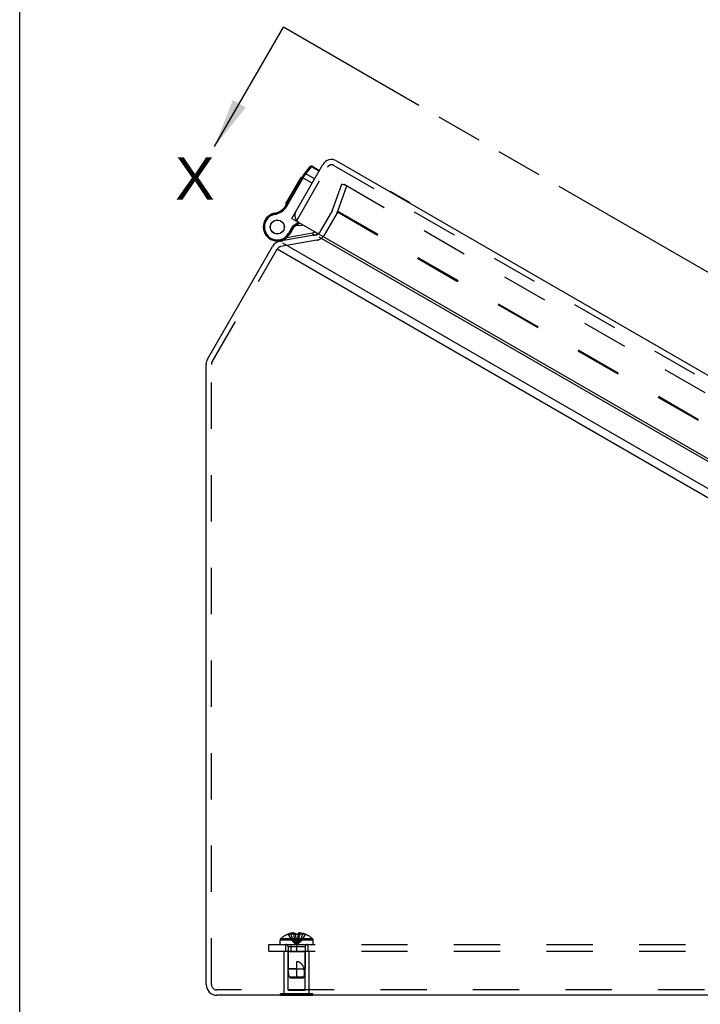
# Model space of a CAD drawing. Header units: inches. Extents: x 0 to 94.4, y 0 to 61.1.
# Tile 3 of 112: x 0 to 7.6, y 27.7 to 38.8. Entities that reach past the tile are written whole.
import ezdxf

# ---------------------------------------------------------------- set-up
doc = ezdxf.new("R2010")
doc.units = ezdxf.units.IN
doc.header["$LTSCALE"] = 5.194444
doc.header["$MEASUREMENT"] = 0
doc.linetypes.add('HIDDEN', pattern=[0.2, 0.1, -0.1])
doc.linetypes.add('PHANTOM', pattern=[0.8, 0.45, -0.05, 0.1, -0.05, 0.1, -0.05])
doc.layers.get('0').update_dxf_attribs({"linetype": 'CONTINUOUS'})
for name, color, linetype in [('DEFAULT_2', 8, 'HIDDEN'), ('DOOR_ASSEMBLY', 7, 'CONTINUOUS'), ('SUBPANEL', 7, 'CONTINUOUS')]:
    doc.layers.add(name, color=color, linetype=linetype)
doc.styles.get("Standard").update_dxf_attribs({"font": 'arial.ttf'})
doc.dimstyles.get("Standard").update_dxf_attribs({"dimtxt": 0.472222, "dimasz": 0.555556, "dimexe": 0.09, "dimexo": 0.07, "dimgap": 0.09, "dimtad": 0, "dimtih": 1, "dimtoh": 1, "dimdec": 3, "dimzin": 4, "dimdsep": 46, "dimtxsty": 'Standard', "dimblk": '_FILLED', "dimblk1": '_FILLED', "dimblk2": '_FILLED', "dimcen": 0.09, "dimadec": 3, "dimazin": 1, "dimtp": 0.001, "dimtm": 0.001, "dimtfac": 1, "dimtdec": 3, "dimtofl": 0, "dimtmove": 0, "dimatfit": 3, "dimldrblk": '_FILLED', "dimfxl": 0, "dimtolj": 1, "dimtzin": 4, "dimarcsym": 0})

# ---------------------------------------------------------------- blocks, each defined once
blk = doc.blocks.new('_FILLED')
at = {"color": 0, "linetype": 'ByBlock'}
blk.add_solid([(0, 0), (-1, 0.2), (-1, -0.2)], dxfattribs=at)
blk = doc.blocks.new('XSEC_FILLED')
at = {"color": 0, "linetype": 'ByBlock'}
blk.add_solid([(0, 0), (-1, 0.15), (-1, -0.15)], dxfattribs=at)

msp = doc.modelspace()

# ---------------------------------------------------------------- linework, layer by layer
at = {"color": 7, "linetype": 'Continuous'}
for p, q in [((0, 0), (0, 61.1111)), ((2.9284, 27.8163), (2.9284, 27.8203)), ((3.2887, 27.8163), (2.9284, 27.8163)), ((3.0185, 27.8163), (3.0185, 27.8203)), ((3.1986, 27.8163), (3.1986, 27.8203)), ((3.2887, 27.8163), (3.2887, 27.8203))]:
    msp.add_line(p, q, dxfattribs=at)
at = {"color": 7, "linetype": 'PHANTOM'}
msp.add_line((15.2781, 31.5693), (2.9605, 38.6809), dxfattribs=at)
at = {"color": 3, "linetype": 'Continuous'}
for p, q in [((3.3238, 36.3498), (2.921, 36.2788)), ((13.2056, 30.3409), (2.9544, 36.2595)), ((3.3572, 36.3305), (13.0657, 30.7253)), ((2.1091, 34.9584), (2.8379, 36.2206)), ((13.1791, 30.2501), (2.889, 36.1911)), ((2.0931, 27.9403), (2.0931, 34.8984)), ((12.8791, 27.8203), (2.2131, 27.8203))]:
    msp.add_line(p, q, dxfattribs=at)
for centre, start, end in [((2.9418, 36.1606), 100, 150), ((2.2131, 34.8984), 150, 180), ((2.2131, 27.9403), 180, 270)]:
    msp.add_arc(centre, 0.12, start, end, dxfattribs=at)
at = {"layer": 'DEFAULT_2', "color": 8, "linetype": 'HIDDEN'}
for p, q in [((3.5142, 36.6384), (3.6169, 36.9208)), ((3.5705, 36.6179), (3.6733, 36.9003)), ((3.6733, 36.9003), (3.6169, 36.9208)), ((3.6404, 36.9193), (13.434, 31.265)), ((3.5097, 36.629), (3.3654, 36.3789)), ((3.5617, 36.599), (3.4173, 36.3489)), ((3.5653, 36.6089), (13.2027, 31.0447)), ((3.5705, 36.6179), (13.208, 31.0538)), ((3.3342, 36.2907), (2.9314, 36.2197)), ((2.1611, 34.9284), (2.8898, 36.1906)), ((2.1531, 27.9403), (2.1531, 34.8984)), ((2.9686, 27.8373), (2.9686, 28.3163)), ((2.9686, 28.3163), (3.2486, 28.3163)), ((3.0136, 28.3063), (3.0036, 28.3163)), ((3.0136, 27.8788), (3.0136, 28.3063)), ((3.2036, 28.3063), (3.0136, 28.3063)), ((3.2036, 28.3063), (3.2136, 28.3163)), ((3.2036, 27.8788), (3.2036, 28.3063)), ((3.2486, 27.8373), (3.2486, 28.3163)), ((12.8791, 27.8803), (2.2131, 27.8803)), ((2.9284, 27.8203), (2.9284, 27.8373)), ((3.2887, 27.8373), (2.9284, 27.8373)), ((3.0136, 27.8788), (3.2036, 27.8788)), ((3.0185, 27.8203), (3.0185, 27.8373)), ((3.1986, 27.8203), (3.1986, 27.8373)), ((3.2887, 27.8203), (3.2887, 27.8373))]:
    msp.add_line(p, q, dxfattribs=at)
for centre, radius, start, end in [((3.4578, 36.659), 0.06, 330, 340), ((3.4578, 36.659), 0.12, 330, 340), ((3.3134, 36.4089), 0.06, 280, 330), ((3.3134, 36.4089), 0.12, 280, 330), ((2.9418, 36.1606), 0.06, 100, 150), ((2.2131, 34.8984), 0.06, 150, 180), ((2.2131, 27.9403), 0.06, 180, 270)]:
    msp.add_arc(centre, radius, start, end, dxfattribs=at)
at = {"layer": 'DOOR_ASSEMBLY', "color": 3, "linetype": 'Continuous'}
for p, q in [((3.0541, 36.5362), (3.4031, 37.1407)), ((3.5561, 37.1817), (13.7025, 31.3237)), ((3.1321, 36.4912), (13.3165, 30.6112))]:
    msp.add_line(p, q, dxfattribs=at)
at = {"layer": 'DOOR_ASSEMBLY', "color": 7, "linetype": 'Continuous'}
for p, q in [((3.1844, 37.0194), (3.2609, 37.1175)), ((3.2737, 37.1154), (3.2777, 37.1208)), ((3.3631, 37.0714), (3.2777, 37.1208)), ((3.1898, 37.0051), (3.1905, 37.0062)), ((3.1905, 37.0062), (3.1911, 37.0073)), ((3.1921, 37.0088), (3.1928, 37.0099)), ((3.1928, 37.0099), (3.1935, 37.0109)), ((3.1935, 37.0109), (3.1942, 37.0119)), ((3.1942, 37.0119), (3.1948, 37.0129)), ((3.1948, 37.0129), (3.1955, 37.0139)), ((3.1955, 37.0139), (3.1962, 37.0149)), ((3.1962, 37.0149), (3.1969, 37.0158)), ((3.1969, 37.0158), (3.1976, 37.0168)), ((3.1976, 37.0168), (3.1982, 37.0177)), ((3.1982, 37.0177), (3.2109, 37.0349)), ((3.2109, 37.0349), (3.2737, 37.1154)), ((3.3093, 36.9781), (3.2109, 37.0349)), ((3.3598, 37.0657), (3.2737, 37.1154)), ((2.9864, 36.679), (3.1747, 37.0051)), ((2.9873, 36.7004), (3.1575, 36.9952)), ((2.9977, 36.6725), (3.1878, 37.0018)), ((3.1281, 36.9244), (3.1195, 36.9294)), ((3.1323, 36.9317), (3.1237, 36.9367)), ((3.1365, 36.9389), (3.1279, 36.9439)), ((3.1618, 36.9828), (3.1532, 36.9878)), ((3.166, 36.99), (3.1574, 36.995)), ((3.1661, 36.9902), (3.1575, 36.9952)), ((3.2813, 36.9297), (3.1687, 36.9947)), ((3.1841, 37.0031), (3.1845, 37.0029)), ((3.1845, 37.0029), (3.1849, 37.0027)), ((3.1849, 37.0027), (3.1852, 37.0025)), ((3.1852, 37.0025), (3.1856, 37.0023)), ((3.1856, 37.0023), (3.186, 37.0021)), ((3.186, 37.0021), (3.1864, 37.0019)), ((3.1864, 37.0019), (3.1868, 37.0017)), ((3.1868, 37.0017), (3.1871, 37.0015)), ((3.1871, 37.0015), (3.1875, 37.0013)), ((3.1878, 37.0018), (3.1885, 37.0029)), ((3.1885, 37.0029), (3.1891, 37.004)), ((3.1891, 37.004), (3.1898, 37.0051)), ((3.0618, 36.8096), (3.0532, 36.8146)), ((3.066, 36.8168), (3.0574, 36.8218)), ((3.0702, 36.8241), (3.0616, 36.8291)), ((3.0937, 36.8647), (3.085, 36.8697)), ((3.0979, 36.872), (3.0892, 36.877)), ((3.1021, 36.8793), (3.0934, 36.8843)), ((4.16, 36.8377), (4.158, 36.8342)), ((4.3817, 36.7097), (4.16, 36.8377)), ((2.9864, 36.679), (2.9977, 36.6725)), ((2.9959, 36.6954), (2.9873, 36.7004)), ((3.0001, 36.7027), (2.9915, 36.7077)), ((3.0261, 36.7476), (3.0174, 36.7526)), ((3.0303, 36.7549), (3.0216, 36.7599)), ((3.0345, 36.7622), (3.0258, 36.7672)), ((4.3817, 36.7097), (4.3797, 36.7062)), ((2.8133, 36.5758), (2.8133, 36.5758)), ((2.8133, 36.5758), (2.8198, 36.5645)), ((2.8133, 36.5758), (2.8198, 36.5645)), ((2.8198, 36.5645), (2.8198, 36.5645)), ((2.8572, 36.592), (2.8596, 36.5793)), ((2.9755, 36.6631), (2.9857, 36.6549)), ((3.0541, 36.5362), (3.1061, 36.5062)), ((3.0656, 36.4518), (3.1297, 36.4926)), ((3.0753, 36.4426), (3.1424, 36.4853)), ((2.9976, 36.3227), (3.2879, 36.3739)), ((3.0656, 36.4518), (3.0166, 36.3668)), ((3.0278, 36.3603), (3.0166, 36.3668)), ((3.0753, 36.4426), (3.0278, 36.3603)), ((3.0753, 36.4426), (3.0656, 36.4518)), ((3.2879, 36.3739), (3.2932, 36.3444)), ((2.8678, 36.2833), (2.8682, 36.2833)), ((2.9508, 36.2932), (2.9524, 36.2843))]:
    msp.add_line(p, q, dxfattribs=at)
at = {"layer": 'DOOR_ASSEMBLY', "color": 8, "linetype": 'HIDDEN'}
for p, q in [((3.5261, 37.1297), (13.6725, 31.2717)), ((3.1061, 36.5062), (3.4551, 37.1107))]:
    msp.add_line(p, q, dxfattribs=at)
at = {"layer": 'DOOR_ASSEMBLY', "color": 7, "linetype": 'Continuous'}
for points in [[(3.2577, 37.1134), (3.2578, 37.1135), (3.2579, 37.1137), (3.258, 37.1138), (3.2582, 37.1139), (3.2583, 37.1141), (3.2584, 37.1142), (3.2586, 37.1144), (3.2587, 37.1145), (3.2589, 37.1146), (3.259, 37.1148), (3.2592, 37.1149), (3.2593, 37.115), (3.2595, 37.1151), (3.2596, 37.1153), (3.2598, 37.1154), (3.2599, 37.1155), (3.2601, 37.1156), (3.2603, 37.1157), (3.2604, 37.1158), (3.2606, 37.1159), (3.2608, 37.116), (3.2609, 37.1161), (3.2611, 37.1162), (3.2613, 37.1163), (3.2615, 37.1164), (3.2617, 37.1165), (3.2618, 37.1166), (3.262, 37.1166), (3.2622, 37.1167), (3.2624, 37.1168), (3.2626, 37.1168), (3.2628, 37.1169), (3.263, 37.117), (3.2632, 37.117), (3.2634, 37.1171), (3.2635, 37.1171), (3.2637, 37.1172), (3.2639, 37.1172), (3.2641, 37.1173), (3.2643, 37.1173), (3.2645, 37.1173), (3.2647, 37.1174), (3.265, 37.1174), (3.2652, 37.1174), (3.2654, 37.1174), (3.2656, 37.1175), (3.2658, 37.1175), (3.266, 37.1175), (3.2662, 37.1175), (3.2664, 37.1175), (3.2666, 37.1175), (3.2668, 37.1175), (3.267, 37.1175), (3.2672, 37.1175), (3.2674, 37.1175), (3.2677, 37.1175), (3.2679, 37.1174), (3.2681, 37.1174), (3.2683, 37.1174), (3.2685, 37.1174), (3.2687, 37.1173), (3.2689, 37.1173), (3.2691, 37.1172), (3.2693, 37.1172), (3.2695, 37.1172), (3.2698, 37.1171), (3.27, 37.1171), (3.2702, 37.117), (3.2704, 37.1169), (3.2706, 37.1169), (3.2708, 37.1168), (3.271, 37.1167), (3.2712, 37.1167), (3.2714, 37.1166), (3.2716, 37.1165), (3.2718, 37.1164), (3.272, 37.1163), (3.2722, 37.1162), (3.2724, 37.1162), (3.2726, 37.1161), (3.2728, 37.116), (3.273, 37.1159), (3.2732, 37.1158), (3.2734, 37.1156), (3.2735, 37.1155), (3.2737, 37.1154)], [(3.1747, 37.0051), (3.1747, 37.0051), (3.1748, 37.0051), (3.1748, 37.0052), (3.1748, 37.0052), (3.1749, 37.0053), (3.1749, 37.0053), (3.175, 37.0053), (3.175, 37.0054), (3.1751, 37.0054), (3.1751, 37.0054), (3.1752, 37.0054), (3.1752, 37.0055), (3.1753, 37.0055), (3.1754, 37.0055), (3.1754, 37.0055), (3.1755, 37.0055), (3.1756, 37.0056), (3.1757, 37.0056), (3.1757, 37.0056), (3.1758, 37.0056), (3.1759, 37.0056), (3.176, 37.0056), (3.1761, 37.0056), (3.1762, 37.0056), (3.1763, 37.0056), (3.1764, 37.0056), (3.1765, 37.0056), (3.1766, 37.0056), (3.1767, 37.0056), (3.1768, 37.0056), (3.1769, 37.0055), (3.1771, 37.0055), (3.1772, 37.0055), (3.1773, 37.0055), (3.1774, 37.0055), (3.1776, 37.0054), (3.1777, 37.0054), (3.1778, 37.0054), (3.178, 37.0054), (3.1781, 37.0053), (3.1782, 37.0053), (3.1784, 37.0053), (3.1785, 37.0052), (3.1787, 37.0052), (3.1788, 37.0052), (3.1789, 37.0051), (3.1791, 37.0051), (3.1793, 37.005), (3.1794, 37.005), (3.1796, 37.0049), (3.1797, 37.0049), (3.1799, 37.0048), (3.18, 37.0048), (3.1802, 37.0047), (3.1804, 37.0047), (3.1805, 37.0046), (3.1807, 37.0045), (3.1809, 37.0045), (3.181, 37.0044), (3.1812, 37.0043), (3.1814, 37.0043), (3.1816, 37.0042), (3.1817, 37.0041), (3.1819, 37.0041), (3.1821, 37.004), (3.1823, 37.0039), (3.1825, 37.0038), (3.1826, 37.0037), (3.1828, 37.0037), (3.183, 37.0036), (3.1832, 37.0035), (3.1834, 37.0034), (3.1836, 37.0033), (3.1837, 37.0032), (3.1839, 37.0032), (3.1841, 37.0031)], [(3.1844, 37.0194), (3.1845, 37.0195), (3.1845, 37.0196), (3.1846, 37.0197), (3.1847, 37.0198), (3.1848, 37.0199), (3.1849, 37.02), (3.185, 37.02), (3.1851, 37.0201), (3.1852, 37.0202), (3.1853, 37.0203), (3.1854, 37.0203), (3.1855, 37.0204), (3.1856, 37.0205), (3.1857, 37.0205), (3.1858, 37.0206), (3.1859, 37.0206), (3.186, 37.0207), (3.1861, 37.0208), (3.1863, 37.0208), (3.1864, 37.0208), (3.1865, 37.0209), (3.1866, 37.0209), (3.1868, 37.021), (3.1869, 37.021), (3.187, 37.021), (3.1872, 37.0211), (3.1873, 37.0211), (3.1875, 37.0211), (3.1876, 37.0211), (3.1877, 37.0212), (3.1879, 37.0212), (3.188, 37.0212), (3.1882, 37.0212), (3.1883, 37.0212), (3.1885, 37.0212), (3.1886, 37.0212), (3.1888, 37.0212), (3.189, 37.0212), (3.1891, 37.0212), (3.1893, 37.0212), (3.1894, 37.0212), (3.1896, 37.0212), (3.1898, 37.0212), (3.1899, 37.0212), (3.1901, 37.0211), (3.1903, 37.0211), (3.1905, 37.0211), (3.1906, 37.0211), (3.1908, 37.021), (3.191, 37.021), (3.1912, 37.021), (3.1913, 37.0209), (3.1915, 37.0209), (3.1917, 37.0208), (3.1919, 37.0208), (3.192, 37.0208), (3.1922, 37.0207), (3.1924, 37.0206), (3.1926, 37.0206), (3.1928, 37.0205), (3.193, 37.0205), (3.1931, 37.0204), (3.1933, 37.0203), (3.1935, 37.0203), (3.1937, 37.0202), (3.1939, 37.0201), (3.1941, 37.02), (3.1942, 37.02), (3.1944, 37.0199), (3.1946, 37.0198), (3.1948, 37.0197), (3.195, 37.0196), (3.1952, 37.0195), (3.1954, 37.0194), (3.1955, 37.0194), (3.1957, 37.0193), (3.1959, 37.0192), (3.1961, 37.0191), (3.1963, 37.019), (3.1965, 37.0188), (3.1966, 37.0187), (3.1968, 37.0186), (3.197, 37.0185), (3.1972, 37.0184), (3.1974, 37.0183), (3.1975, 37.0182), (3.1977, 37.0181), (3.1979, 37.0179), (3.1981, 37.0178), (3.1982, 37.0177)], [(3.1911, 37.0073), (3.1918, 37.0083), (3.1921, 37.0088)], [(3.1948, 37.0328), (3.195, 37.033), (3.1951, 37.0331), (3.1952, 37.0333), (3.1954, 37.0334), (3.1955, 37.0336), (3.1956, 37.0337), (3.1958, 37.0339), (3.1959, 37.034), (3.196, 37.0341), (3.1962, 37.0343), (3.1963, 37.0344), (3.1965, 37.0345), (3.1966, 37.0346), (3.1968, 37.0348), (3.197, 37.0349), (3.1971, 37.035), (3.1973, 37.0351), (3.1974, 37.0352), (3.1976, 37.0353), (3.1978, 37.0354), (3.198, 37.0355), (3.1981, 37.0356), (3.1983, 37.0357), (3.1985, 37.0358), (3.1987, 37.0359), (3.1988, 37.036), (3.199, 37.036), (3.1992, 37.0361), (3.1994, 37.0362), (3.1996, 37.0363), (3.1998, 37.0363), (3.2, 37.0364), (3.2002, 37.0365), (3.2003, 37.0365), (3.2005, 37.0366), (3.2007, 37.0366), (3.2009, 37.0367), (3.2011, 37.0367), (3.2013, 37.0368), (3.2015, 37.0368), (3.2017, 37.0368), (3.2019, 37.0369), (3.2021, 37.0369), (3.2023, 37.0369), (3.2026, 37.0369), (3.2028, 37.037), (3.203, 37.037), (3.2032, 37.037), (3.2034, 37.037), (3.2036, 37.037), (3.2038, 37.037), (3.204, 37.037), (3.2042, 37.037), (3.2044, 37.037), (3.2046, 37.037), (3.2048, 37.037), (3.2051, 37.0369), (3.2053, 37.0369), (3.2055, 37.0369), (3.2057, 37.0368), (3.2059, 37.0368), (3.2061, 37.0368), (3.2063, 37.0367), (3.2065, 37.0367), (3.2067, 37.0366), (3.2069, 37.0366), (3.2071, 37.0365), (3.2074, 37.0365), (3.2076, 37.0364), (3.2078, 37.0364), (3.208, 37.0363), (3.2082, 37.0362), (3.2084, 37.0362), (3.2086, 37.0361), (3.2088, 37.036), (3.209, 37.0359), (3.2092, 37.0358), (3.2094, 37.0357), (3.2096, 37.0356), (3.2098, 37.0356), (3.21, 37.0355), (3.2102, 37.0354), (3.2103, 37.0352), (3.2105, 37.0351), (3.2107, 37.035), (3.2109, 37.0349)]]:
    msp.add_lwpolyline(points, dxfattribs=at)
for radius in [0.079, 0.078]:
    msp.add_circle((2.8914, 36.4391), radius, dxfattribs=at)
for centre, radius, start, end in [((3.2712, 37.1095), 0.013, 60, 142.02427), ((3.2829, 36.9426), 0.125, 142.03825, 150), ((2.8782, 36.7415), 0.125, 321.15991, 330), ((2.8914, 36.4391), 0.1575, 119.73501, 330), ((2.8914, 36.4391), 0.1445, 119.73501, 330), ((2.8914, 36.4391), 0.1575, 97.31101, 119.72135), ((2.8838, 36.4524), 0.1421, 100.79327, 119.73501), ((2.8838, 36.4524), 0.1291, 100.79327, 119.73501), ((2.8198, 36.7885), 0.2, 280.79327, 321.15991), ((2.8198, 36.7885), 0.213, 280.79327, 321.15991), ((2.8782, 36.7415), 0.138, 321.15991, 330), ((3.1395, 36.6679), 0.21, 260.29811, 281.72841), ((3.2714, 36.4675), 0.095, 280, 298.85859), ((3.2714, 36.4675), 0.125, 280, 306.85616), ((2.9072, 36.5403), 0.26, 261.378, 280)]:
    msp.add_arc(centre, radius, start, end, dxfattribs=at)
at = {"layer": 'DOOR_ASSEMBLY', "color": 3, "linetype": 'Continuous'}
for centre, radius, start, end in [((3.5001, 37.0847), 0.112, 60, 150), ((3.1771, 36.5692), 0.09, 150, 240)]:
    msp.add_arc(centre, radius, start, end, dxfattribs=at)
at = {"layer": 'DOOR_ASSEMBLY', "color": 8, "linetype": 'HIDDEN'}
msp.add_arc((3.5001, 37.0847), 0.052, 60, 150, dxfattribs=at)
at = {"layer": 'SUBPANEL', "color": 8, "linetype": 'HIDDEN'}
for p, q in [((3.0091, 28.5046), (3.0093, 28.5042)), ((3.0103, 28.5046), (3.0093, 28.5042)), ((3.0931, 28.5046), (3.0103, 28.5046)), ((3.0401, 28.5046), (3.0401, 28.5147)), ((3.0737, 28.5046), (3.0737, 28.5196)), ((3.0931, 28.5046), (3.0931, 28.5147)), ((3.0931, 28.5046), (3.0952, 28.4821)), ((3.0931, 28.5046), (3.0931, 28.5042)), ((3.1137, 28.5046), (3.1086, 28.5046)), ((3.1241, 28.5046), (3.1219, 28.4821)), ((3.1241, 28.5046), (3.124, 28.5042)), ((3.1241, 28.5147), (3.1241, 28.5046)), ((3.2068, 28.5046), (3.1241, 28.5046)), ((3.1435, 28.5046), (3.1435, 28.5196)), ((3.1475, 28.5193), (3.1435, 28.5196)), ((3.1771, 28.5046), (3.1771, 28.5147)), ((3.2068, 28.5046), (3.2078, 28.5042)), ((3.2081, 28.5046), (3.2078, 28.5042)), ((2.7961, 28.3163), (2.7961, 28.3913)), ((2.7961, 28.3913), (12.2961, 28.3913)), ((2.9221, 28.3913), (2.9221, 28.4378)), ((3.2951, 28.4378), (2.9221, 28.4378)), ((3.2888, 28.4523), (2.9283, 28.4523)), ((2.9836, 28.3913), (2.9836, 28.3163)), ((3.0461, 28.3163), (3.0461, 28.3913)), ((3.0952, 28.4825), (3.0975, 28.4606)), ((3.0975, 28.4609), (3.1, 28.4398)), ((3.1, 28.4399), (3.1027, 28.4194)), ((3.1086, 28.3913), (3.1086, 28.3163)), ((3.2336, 28.3913), (3.2336, 28.3163)), ((3.2951, 28.3913), (3.2951, 28.4378)), ((2.7961, 28.3163), (12.2961, 28.3163)), ((3.0146, 28.3631), (3.0146, 28.1163)), ((3.2026, 28.3631), (3.0146, 28.3631)), ((3.2026, 28.3631), (3.2026, 28.1163)), ((3.1086, 28.1963), (3.1086, 28.0163)), ((3.0236, 28.0262), (3.0146, 28.1163)), ((3.0146, 28.1163), (3.2026, 28.1163)), ((3.1086, 28.1163), (3.0146, 28.1163)), ((3.1935, 28.0262), (3.2026, 28.1163)), ((3.0346, 28.0163), (3.0236, 28.0262)), ((3.0236, 28.0262), (3.1935, 28.0262)), ((3.0346, 28.0163), (3.1826, 28.0163)), ((3.1826, 28.0163), (3.1935, 28.0262)), ((3.1878, 28.021), (3.1826, 28.0163)), ((3.1935, 28.0262), (3.1878, 28.021))]:
    msp.add_line(p, q, dxfattribs=at)
for points in [[(3.0093, 28.5042), (3.023, 28.4821), (3.0378, 28.4606), (3.0538, 28.4398), (3.0709, 28.4194), (3.0892, 28.3997), (3.1086, 28.3806)], [(3.0737, 28.5196), (3.0696, 28.5193), (3.0656, 28.5189), (3.0615, 28.5185), (3.0574, 28.5179), (3.0532, 28.5173), (3.0489, 28.5165), (3.0445, 28.5157), (3.0401, 28.5147)], [(3.0401, 28.5046), (3.0495, 28.4825), (3.0597, 28.4609), (3.0708, 28.4399), (3.0826, 28.4196), (3.0952, 28.3998), (3.1086, 28.3806)], [(3.0737, 28.5196), (3.0761, 28.5193), (3.0785, 28.5189), (3.0809, 28.5184), (3.0834, 28.5179), (3.0858, 28.5172), (3.0882, 28.5164), (3.0906, 28.5156), (3.0931, 28.5147)], [(3.0737, 28.5046), (3.0785, 28.4825), (3.0837, 28.4609), (3.0893, 28.4399), (3.0953, 28.4196), (3.1017, 28.3998), (3.1086, 28.3806)], [(3.0931, 28.5042), (3.0982, 28.5044), (3.1034, 28.5046), (3.1086, 28.5046)], [(3.1435, 28.5046), (3.1386, 28.4825), (3.1334, 28.4609), (3.1278, 28.4399), (3.1218, 28.4196), (3.1154, 28.3998), (3.1086, 28.3806)], [(3.1771, 28.5046), (3.1676, 28.4825), (3.1574, 28.4609), (3.1464, 28.4399), (3.1345, 28.4196), (3.1219, 28.3998), (3.1086, 28.3806)], [(3.2078, 28.5042), (3.1941, 28.4821), (3.1793, 28.4606), (3.1633, 28.4398), (3.1462, 28.4194), (3.1279, 28.3997), (3.1086, 28.3806)], [(3.1137, 28.5046), (3.1189, 28.5044), (3.124, 28.5042)], [(3.1435, 28.5196), (3.141, 28.5193), (3.1386, 28.5189), (3.1362, 28.5184), (3.1338, 28.5179), (3.1313, 28.5172), (3.1289, 28.5164), (3.1265, 28.5156), (3.1241, 28.5147)], [(3.1475, 28.5193), (3.1515, 28.5189), (3.1556, 28.5185), (3.1597, 28.5179), (3.1639, 28.5173), (3.1682, 28.5165), (3.1726, 28.5157), (3.1771, 28.5147)], [(3.1027, 28.4196), (3.1055, 28.3998), (3.1086, 28.3806)], [(3.1027, 28.4194), (3.1055, 28.3997), (3.1086, 28.3806)], [(3.1219, 28.4825), (3.1196, 28.4606), (3.1171, 28.4398), (3.1144, 28.4194), (3.1116, 28.3997), (3.1086, 28.3806)], [(3.1196, 28.4609), (3.1171, 28.4399), (3.1144, 28.4196), (3.1116, 28.3998), (3.1086, 28.3806)], [(3.1926, 28.1163), (3.1905, 28.1236), (3.1882, 28.1305), (3.1857, 28.137), (3.1831, 28.143), (3.1803, 28.1485), (3.1774, 28.1537), (3.1744, 28.1584), (3.1714, 28.1628), (3.1683, 28.1667), (3.1652, 28.1703), (3.1621, 28.1736), (3.1589, 28.1765), (3.1557, 28.1792), (3.1526, 28.1817), (3.1493, 28.1839), (3.1461, 28.1859), (3.1428, 28.1878), (3.1394, 28.1895), (3.1358, 28.191), (3.1322, 28.1923), (3.1284, 28.1935), (3.1245, 28.1945), (3.1206, 28.1952), (3.1166, 28.1958), (3.1126, 28.1961), (3.1086, 28.1963)], [(3.1935, 28.0262), (3.1944, 28.0377), (3.1951, 28.0493), (3.1956, 28.0611), (3.1957, 28.0728), (3.1955, 28.0843), (3.195, 28.0954), (3.194, 28.1061), (3.1926, 28.1163)]]:
    msp.add_lwpolyline(points, dxfattribs=at)
for centre, radius, start, end in [((3.1086, 28.2624), 0.2618, 112.33569, 133.5138), ((3.1086, 28.2624), 0.2614, 105.19411, 112.08938), ((3.1086, 28.2624), 0.2614, 67.91062, 74.80589), ((3.1086, 28.2624), 0.2618, 46.4862, 67.66431), ((2.9421, 28.4378), 0.02, 133.5138, 180), ((2.9864, 28.3631), 0.0282, 0, 90), ((3.2308, 28.3631), 0.0282, 90, 180), ((3.2751, 28.4378), 0.02, 0, 46.4862)]:
    msp.add_arc(centre, radius, start, end, dxfattribs=at)

# ---------------------------------------------------------------- texts
at = {"color": 7, "linetype": 'Continuous', "insert": (1.746, 37.2199), "char_height": 0.4722, "width": 0.438868, "attachment_point": 1, "line_spacing_factor": 0.9}
msp.add_mtext('X', dxfattribs=at)

# ---------------------------------------------------------------- leaders
at = {"color": 7, "linetype": 'Continuous'}
msp.add_leader([(2.1872, 37.3415), (2.9605, 38.6809)], dimstyle='Standard', override={"dimtad": 0, "dimldrblk": 'XSEC_FILLED'}, dxfattribs=at)

doc.saveas('drawing.dxf')
